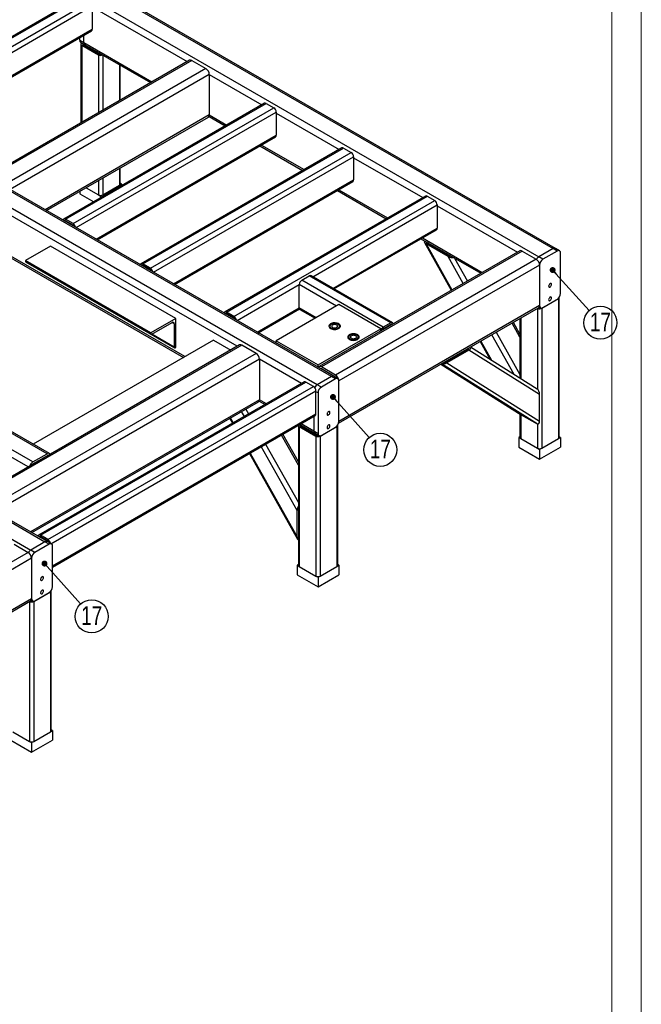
# Model space of a CAD drawing. Header units: millimetres. Extents: x 0 to 841, y 0 to 594.
# Tile 18 of 19: x 736 to 841, y 342 to 508. Entities that reach past the tile are written whole.
import ezdxf

# ---------------------------------------------------------------- set-up
doc = ezdxf.new("R2010")
doc.units = ezdxf.units.MM
doc.layers.add('NOTES', color=6, linetype='Continuous')
doc.layers.add('TRAIT-FORT', color=4, linetype='Continuous', lineweight=25)
doc.styles.add('SLDTEXTSTYLE0', font='TXT', dxfattribs={"width": 0.75})
doc.dimstyles.new('SLDDIMSTYLE6', dxfattribs={"dimtxt": 0.18, "dimasz": 1, "dimexe": 0, "dimexo": 0.0625, "dimgap": 0, "dimtad": 0, "dimtih": 1, "dimtoh": 1, "dimdec": 0, "dimrnd": 1e-09, "dimzin": 0, "dimdsep": 46, "dimtxsty": 'Standard', "dimblk1": 'DOT', "dimblk2": 'DOT', "dimsah": 1, "dimcen": 0.09, "dimadec": 0, "dimazin": 0, "dimtfac": 1, "dimtdec": 0, "dimtofl": 0, "dimtmove": 0, "dimatfit": 3, "dimldrblk": 'DOT', "dimfxl": 1, "dimfrac": 2, "dimtolj": 1, "dimtzin": 0, "dimarcsym": 0})

# ---------------------------------------------------------------- blocks, each defined once
blk = doc.blocks.new('SW_NOTE_25')
at = {"layer": 'NOTES', "color": 0}
blk.add_circle((1.88, -2.08), 2.8, dxfattribs=at)
at = {"layer": 'NOTES', "color": 0, "insert": (1.89, -0.36), "char_height": 3.175, "attachment_point": 2, "style": 'SLDTEXTSTYLE0'}
blk.add_mtext('17', dxfattribs=at)
blk = doc.blocks.new('_Dot')
at = {"color": 0, "linetype": 'ByBlock', "lineweight": -2}
blk.add_line((-0.5, 0), (-1, 0), dxfattribs=at)
at = {"color": 0, "linetype": 'ByBlock', "const_width": 0.5}
blk.add_lwpolyline([(-0.25, 0, 1), (0.25, 0, 1)], format="xyb", close=True, dxfattribs=at)
blk = doc.blocks.new('SW_NOTE_26')
at = {"layer": 'NOTES', "color": 0}
blk.add_circle((1.87, -2.09), 2.8, dxfattribs=at)
at = {"layer": 'NOTES', "color": 0, "insert": (1.88, -0.37), "char_height": 3.175, "attachment_point": 2, "style": 'SLDTEXTSTYLE0'}
blk.add_mtext('17', dxfattribs=at)
blk = doc.blocks.new('SW_NOTE_27')
at = {"layer": 'NOTES', "color": 0}
blk.add_circle((1.87, -2.09), 2.8, dxfattribs=at)
at = {"layer": 'NOTES', "color": 0, "insert": (1.88, -0.37), "char_height": 3.175, "attachment_point": 2, "style": 'SLDTEXTSTYLE0'}
blk.add_mtext('17', dxfattribs=at)

msp = doc.modelspace()

# ---------------------------------------------------------------- linework, layer by layer
at = {"lineweight": 18}
for p, q in [((841, 594), (841, 0)), ((836, 589), (836, 5))]:
    msp.add_line(p, q, dxfattribs=at)
at = {"layer": 'TRAIT-FORT', "lineweight": 25}
for p, q in [((749.7027, 513.6755), (826.0702, 469.5895)), ((826.4702, 469.6291), (750.1027, 513.7151)), ((746.15, 512.1541), (712.2089, 492.5603)), ((712.5089, 492.5306), (746.45, 512.1244)), ((713.7817, 491.7958), (747.7228, 511.3896)), ((747.2985, 512.2876), (823.6661, 468.2016)), ((714.2989, 491.1146), (748.147, 510.6548)), ((748.147, 510.6548), (748.147, 506.7354)), ((748.147, 510.4914), (764.1761, 501.2381)), ((717.6935, 489.1549), (748.147, 506.7354)), ((717.8693, 489.0534), (748.0228, 506.4606)), ((746.0257, 504.8571), (746.0257, 505.3078)), ((746.0257, 504.8571), (746.7328, 504.4489)), ((746.7328, 504.4489), (746.7328, 505.716)), ((746.1914, 504.4908), (746.8986, 504.0826)), ((746.2328, 504.2039), (746.2328, 490.8796)), ((746.3793, 503.9998), (749.2076, 502.367)), ((746.3793, 503.9998), (746.3793, 490.9642)), ((746.5914, 504.2599), (746.5914, 504.1222)), ((746.5914, 504.1222), (749.4197, 502.4895)), ((746.7328, 504.4489), (758.2355, 497.8086)), ((746.8986, 504.0826), (758.0011, 497.6733)), ((764.5762, 501.469), (730.6351, 481.8752)), ((764.9762, 501.4294), (731.0351, 481.8356)), ((749.2076, 502.367), (749.2076, 492.5969)), ((749.4197, 502.6272), (749.4197, 502.4895)), ((749.9147, 502.3415), (749.9147, 493.0051)), ((764.9762, 501.4294), (767.3804, 500.0415)), ((767.3804, 500.0415), (733.4392, 480.4477)), ((752.743, 500.7087), (752.743, 494.6378)), ((752.8894, 494.7224), (752.8894, 500.6242)), ((767.946, 499.0617), (734.2393, 479.6032)), ((767.946, 499.0617), (767.946, 492.2028)), ((767.946, 499.0617), (776.8212, 493.9382)), ((777.2627, 494.1931), (743.3216, 474.5993)), ((743.6216, 474.5696), (777.5627, 494.1634)), ((744.8944, 473.8348), (778.8355, 493.4286)), ((777.5627, 494.1634), (778.8355, 493.4286)), ((788.5936, 447.9547), (712.226, 492.0407)), ((788.9935, 447.9943), (712.626, 492.0803)), ((767.946, 492.2028), (740.18, 476.1738)), ((740.4143, 476.0385), (767.7803, 491.8365)), ((745.4116, 473.1536), (779.2597, 492.6938)), ((767.8952, 491.9615), (770.6462, 490.3734)), ((767.946, 492.2028), (770.8805, 490.5087)), ((779.2597, 492.6938), (779.2597, 488.7744)), ((779.2597, 492.5305), (789.9027, 486.3864)), ((786.1894, 446.5668), (709.8219, 490.6528)), ((748.8062, 471.1939), (779.2597, 488.7744)), ((748.982, 471.0925), (779.1355, 488.4997)), ((790.3442, 486.6413), (756.4031, 467.0475)), ((756.703, 467.0178), (790.6442, 486.6116)), ((776.5137, 486.9862), (783.7276, 482.8217)), ((776.7481, 487.1215), (783.962, 482.957)), ((790.6442, 486.6116), (791.917, 485.8768)), ((757.9758, 466.2831), (791.917, 485.8768)), ((758.493, 465.6019), (792.3412, 485.142)), ((792.3412, 485.142), (792.3412, 481.2226)), ((792.3412, 484.9787), (804.0448, 478.2224)), ((752.743, 483.1556), (752.743, 480.3201)), ((752.8894, 480.5242), (752.8894, 483.2402)), ((749.9147, 481.5229), (749.9147, 478.6874)), ((747.1052, 479.901), (749.2076, 478.6874)), ((749.2076, 481.1147), (749.2076, 478.6874)), ((749.9147, 478.6874), (752.743, 480.3201)), ((752.743, 480.3201), (753.0967, 480.5242)), ((753.0967, 480.5242), (752.8894, 480.6438)), ((753.0967, 480.5242), (753.0967, 480.2423)), ((761.8877, 463.6422), (792.3412, 481.2226)), ((762.0635, 463.5407), (792.2169, 480.9479)), ((746.0256, 479.2778), (746.0256, 478.8911)), ((746.0256, 478.8911), (748.3908, 477.5257)), ((749.2075, 478.6873), (749.5611, 478.4832)), ((749.5611, 478.4832), (749.9147, 478.6873)), ((749.5611, 478.4832), (749.5611, 478.2013)), ((804.4863, 478.4772), (770.5452, 458.8834)), ((770.8452, 458.8537), (804.7863, 478.4475)), ((789.5952, 479.4344), (797.8698, 474.6576)), ((789.8296, 479.5697), (798.1041, 474.7929)), ((804.7863, 478.4475), (806.0591, 477.7128)), ((772.6614, 453.07), (730.4694, 477.4269)), ((772.118, 458.119), (806.0591, 477.7128)), ((785.4459, 464.8333), (806.4834, 476.9779)), ((806.4834, 476.9779), (806.4834, 473.0585)), ((806.4834, 476.8146), (820.0376, 468.9899)), ((743.5024, 474.2558), (743.6216, 474.3246)), ((744.8944, 473.8348), (743.6216, 474.5696)), ((744.8944, 473.5899), (743.6216, 474.3246)), ((788.8406, 462.8736), (806.4834, 473.0585)), ((789.0164, 462.7721), (806.3591, 472.7838)), ((730.4186, 470.3267), (763.5743, 451.1863)), ((763.8087, 451.3216), (730.4694, 470.568)), ((741.076, 470.0382), (736.8333, 467.589)), ((762.2892, 457.7921), (741.076, 470.0382)), ((803.7373, 471.2703), (813.8625, 465.4252)), ((803.9717, 471.4056), (814.0969, 465.5605)), ((804.3349, 470.6328), (808.873, 462.5448)), ((808.3181, 468.2434), (804.5964, 470.3919)), ((804.5964, 470.3919), (808.9684, 462.5999)), ((804.8085, 470.5144), (808.5302, 468.3659)), ((804.816, 470.6476), (804.9301, 470.4442)), ((820.4377, 469.2209), (786.4965, 449.6271)), ((820.8376, 469.1813), (786.8965, 449.5875)), ((810.869, 463.697), (808.3181, 468.2434)), ((820.8376, 469.1813), (823.2418, 467.7934)), ((826.0702, 469.5895), (823.6661, 468.2016)), ((824.3732, 467.7934), (823.6661, 468.2016)), ((826.7773, 469.1813), (824.3732, 467.7934)), ((826.7773, 469.1813), (826.0702, 469.5895)), ((827.1773, 469.2209), (826.4702, 469.6291)), ((827.343, 461.9957), (827.343, 468.8546)), ((758.0465, 455.3429), (736.8333, 467.589)), ((736.8333, 467.589), (736.8333, 467.4665)), ((758.0465, 455.2204), (736.8333, 467.4665)), ((736.8851, 467.352), (758.0983, 455.1059)), ((736.8851, 467.352), (758.0983, 455.1059)), ((756.5838, 466.704), (756.7031, 466.7728)), ((757.9758, 466.2831), (756.703, 467.0178)), ((757.9758, 466.0381), (756.703, 466.7729)), ((823.2418, 467.7934), (789.3007, 448.1996)), ((823.8075, 466.8136), (789.8663, 447.2198)), ((809.4191, 467.9903), (811.5934, 464.1152)), ((823.8075, 466.8136), (823.8075, 459.9547)), ((740.8363, 465.0711), (740.8449, 465.0654)), ((740.8449, 465.0654), (762.0581, 452.8192)), ((740.8449, 465.0654), (762.0581, 452.8192)), ((783.5731, 464.242), (784.8459, 464.9768)), ((798.6345, 457.0168), (784.8459, 464.9768)), ((798.9344, 457.0465), (785.1459, 465.0065)), ((740.5567, 420.0323), (664.1892, 464.1184)), ((772.6352, 457.4378), (783.1488, 463.5072)), ((783.1488, 459.5878), (783.1488, 463.5072)), ((789.442, 459.8742), (783.1488, 463.5072)), ((797.3617, 456.2821), (783.5731, 464.242)), ((661.385, 462.6909), (737.7526, 418.6048)), ((789.8663, 460.1192), (779.2597, 453.9961)), ((796.9374, 456.0371), (789.8663, 460.1192)), ((823.8075, 459.9547), (789.8663, 440.3609)), ((824.1612, 459.5056), (826.9895, 461.1384)), ((824.3732, 459.628), (826.7773, 461.0159)), ((826.9895, 461.1384), (826.9895, 437.4587)), ((827.1359, 437.6628), (827.1359, 461.3425)), ((740.5103, 434.8922), (698.0839, 459.3844)), ((740.9103, 434.9318), (698.4839, 459.424)), ((770.726, 458.5399), (770.8452, 458.6088)), ((772.118, 458.119), (770.8452, 458.8537)), ((772.118, 457.874), (770.8452, 458.6088)), ((776.0298, 455.4781), (783.1488, 459.5878)), ((776.2056, 455.3766), (783.187, 459.4068)), ((786.0474, 457.9145), (783.1488, 459.5878)), ((783.2731, 459.3131), (785.8716, 457.813)), ((789.8155, 440.0609), (823.6418, 459.5884)), ((823.4541, 459.48), (823.4541, 445.7994)), ((823.7567, 459.7134), (823.9732, 459.5884)), ((824.1612, 459.5056), (824.1612, 435.8259)), ((737.3061, 432.6598), (695.114, 457.0167)), ((738.1061, 433.5043), (695.6797, 457.9965)), ((762.2892, 457.7921), (758.0465, 455.3429)), ((758.2233, 455.1183), (761.6528, 457.0981)), ((762.0063, 456.8939), (761.6527, 457.0981)), ((762.0063, 456.8939), (762.0063, 452.9337)), ((762.2892, 452.8928), (762.2892, 457.7921)), ((798.6345, 457.0168), (797.3617, 456.2821)), ((798.6345, 456.7719), (797.3617, 456.0371)), ((798.7537, 456.703), (798.6344, 456.7718)), ((820.4793, 454.6182), (819.1466, 456.9934)), ((820.4793, 455.1363), (819.3662, 457.1202)), ((820.4793, 457.7628), (820.4793, 447.6733)), ((820.6258, 457.8473), (820.6258, 447.5813)), ((758.0465, 455.3429), (758.0465, 455.2204)), ((762.0063, 452.9337), (758.2227, 455.118)), ((786.3308, 449.9141), (796.9374, 456.0371)), ((796.9374, 455.6545), (796.9374, 456.0371)), ((819.5229, 448.2736), (815.7353, 455.0241)), ((816.4596, 455.4422), (820.4793, 448.2781)), ((773.0615, 453.3009), (728.1602, 427.38)), ((773.4615, 453.2613), (728.5602, 427.3404)), ((768.6531, 454.1183), (738.1639, 436.5172)), ((768.6531, 454.1183), (771.5652, 452.4372)), ((775.8656, 451.8734), (773.4615, 453.2613)), ((779.2597, 453.9961), (786.3308, 449.9141)), ((779.2597, 453.6135), (779.2597, 453.9961)), ((813.7393, 453.8718), (815.4438, 450.834)), ((813.8347, 453.9269), (815.6387, 450.7116)), ((775.8656, 451.8734), (730.9644, 425.9525)), ((762.1831, 452.8316), (762.2892, 452.8928)), ((807.9197, 450.3745), (811.6413, 452.523)), ((811.8535, 452.4005), (808.1318, 450.2521)), ((811.3969, 452.5196), (811.5112, 452.4479)), ((811.6996, 452.6943), (811.7743, 452.6475)), ((823.8076, 444.8971), (811.8535, 452.4005)), ((823.3962, 445.8424), (812.1061, 452.929)), ((776.4313, 450.8937), (731.7644, 425.108)), ((776.4313, 450.8937), (776.4313, 444.0347)), ((783.5387, 446.7906), (776.4313, 450.8937)), ((786.3308, 449.5314), (786.3308, 449.9141)), ((807.0962, 450.0369), (820.6835, 441.5083)), ((807.0965, 450.037), (820.6963, 441.5006)), ((823.3834, 439.9495), (807.2089, 450.1019)), ((807.6753, 450.3711), (807.7688, 450.3124)), ((808.1318, 450.2521), (823.8076, 440.4126)), ((786.8965, 449.2609), (786.848, 449.2329)), ((789.3007, 448.1996), (786.8965, 449.5875)), ((789.3007, 447.873), (786.8965, 449.2609)), ((783.9802, 447.0455), (739.0789, 421.1246)), ((739.3789, 421.0949), (784.2802, 447.0158)), ((785.553, 446.2811), (784.2802, 447.0158)), ((788.5936, 447.9547), (786.1894, 446.5668)), ((786.8965, 446.1586), (786.1894, 446.5668)), ((789.3007, 447.5465), (786.8965, 446.1586)), ((789.3007, 447.5465), (788.5936, 447.9547)), ((789.7006, 447.5861), (788.9935, 447.9943)), ((789.8663, 440.3609), (789.8663, 447.2198)), ((740.6517, 420.3601), (785.553, 446.2811)), ((741.1689, 419.6789), (785.9773, 445.5462)), ((785.9773, 441.6268), (785.9773, 445.5462)), ((786.3308, 445.1788), (785.9773, 445.3829)), ((786.3308, 445.1788), (786.3308, 438.3199)), ((823.8076, 440.4126), (823.8076, 444.8971)), ((776.4313, 444.0347), (737.7051, 421.6785)), ((737.9395, 421.5432), (776.2656, 443.6684)), ((776.3805, 443.7934), (777.3637, 443.2259)), ((777.598, 443.3612), (776.4313, 444.0347)), ((777.2822, 443.1788), (777.2041, 443.318)), ((741.4295, 415.91), (785.9773, 441.6268)), ((773.8708, 441.2095), (773.4146, 442.0226)), ((774.1389, 442.4407), (774.5952, 441.6276)), ((820.4793, 441.6365), (820.4793, 437.6628)), ((820.6258, 441.5446), (820.6258, 437.4587)), ((820.6963, 441.5006), (823.3834, 439.9495)), ((741.4295, 415.707), (785.853, 441.3521)), ((771.4186, 440.8703), (771.8748, 440.0572)), ((771.514, 440.9254), (771.9702, 440.1123)), ((783.2312, 439.8386), (785.7894, 438.3618)), ((783.3614, 439.7635), (783.3614, 439.6261)), ((785.6237, 438.7281), (783.4656, 439.9739)), ((785.6237, 441.2198), (785.6237, 438.7281)), ((823.4541, 439.9185), (823.4541, 435.8259)), ((783.0028, 433.5012), (780.3729, 438.1885)), ((783.0028, 439.7067), (783.0028, 416.028)), ((783.1493, 439.5036), (785.9775, 437.8709)), ((783.1493, 439.5036), (783.1493, 415.8239)), ((783.3614, 439.6261), (786.1897, 437.9933)), ((786.3308, 438.3199), (785.6237, 438.7281)), ((785.7894, 438.3618), (786.4965, 437.9536)), ((786.1897, 438.1307), (786.1897, 437.9933)), ((786.6847, 437.8709), (789.5129, 439.5036)), ((786.8965, 437.9932), (789.3007, 439.3811)), ((789.5129, 439.5036), (789.5129, 415.8239)), ((789.6594, 416.028), (789.6594, 439.7077)), ((777.4663, 436.5106), (783.0028, 426.643)), ((783.0028, 432.9831), (780.1533, 438.0617)), ((785.9775, 437.8709), (785.9775, 414.1912)), ((786.6847, 437.8709), (786.6847, 414.1912)), ((820.4793, 437.7824), (820.2721, 437.6628)), ((820.2721, 437.6628), (820.2721, 436.0297)), ((820.2721, 437.6628), (820.6257, 437.4586)), ((820.6258, 437.4587), (823.4541, 435.8259)), ((824.1612, 435.8259), (826.9895, 437.4587)), ((826.9895, 437.4586), (827.3431, 437.6628)), ((827.3431, 437.6628), (827.1359, 437.7824)), ((827.3431, 437.6628), (827.3431, 436.0297)), ((738.1061, 433.5043), (740.5103, 434.8922)), ((774.7459, 434.9401), (782.8735, 420.4548)), ((774.8413, 434.9952), (782.7956, 420.8187)), ((782.7956, 425.3032), (776.7419, 436.0924)), ((820.2721, 436.0297), (823.8076, 433.9887)), ((823.454, 435.8259), (823.8076, 435.6218)), ((823.8076, 433.9887), (827.3431, 436.0297)), ((823.8076, 435.6218), (824.1612, 435.8259)), ((823.8076, 435.6218), (823.8076, 433.9887)), ((738.1061, 433.1776), (740.5103, 434.5655)), ((740.5588, 434.5375), (740.5102, 434.5655)), ((724.733, 428.8966), (740.1567, 419.9927)), ((782.7956, 420.8187), (782.7956, 425.3032)), ((740.1567, 419.9927), (737.7526, 418.6048)), ((739.2597, 420.781), (739.379, 420.8499)), ((740.6517, 420.3601), (739.3789, 421.0949)), ((740.6517, 420.1151), (739.3789, 420.8499)), ((740.8638, 419.5845), (740.1567, 419.9927)), ((741.2638, 419.6241), (740.5567, 420.0323)), ((737.3283, 418.1966), (703.0336, 398.3987)), ((734.9242, 419.5845), (737.3283, 418.1966)), ((738.4597, 418.1966), (737.7526, 418.6048)), ((740.8638, 419.5845), (738.4597, 418.1966)), ((741.4295, 412.3989), (741.4295, 419.2578)), ((737.894, 417.2168), (703.5993, 397.4189)), ((737.894, 417.2168), (737.894, 410.3579)), ((783.0028, 416.1477), (782.7956, 416.028)), ((782.7956, 416.028), (782.7956, 414.395)), ((782.7956, 416.028), (783.1492, 415.8239)), ((783.1493, 415.8239), (785.9775, 414.1912)), ((786.6847, 414.1912), (789.5129, 415.8239)), ((789.513, 415.8239), (789.8666, 416.028)), ((789.8666, 416.028), (789.6594, 416.1477)), ((789.8666, 416.028), (789.8666, 414.395)), ((782.7956, 414.395), (786.3311, 412.3539)), ((785.9775, 414.1912), (786.3311, 413.987)), ((786.3311, 412.3539), (789.8666, 414.395)), ((786.3311, 413.987), (786.6847, 414.1912)), ((786.3311, 413.987), (786.3311, 412.3539)), ((738.2477, 409.9088), (741.076, 411.5416)), ((741.076, 411.5416), (741.076, 387.8619)), ((741.2224, 388.066), (741.2224, 411.7457)), ((703.5485, 390.26), (737.7283, 409.9916)), ((737.894, 410.3579), (703.5993, 390.56)), ((737.5406, 409.8832), (737.5406, 386.2291)), ((737.8432, 410.1166), (738.0597, 409.9916)), ((738.2477, 409.9088), (738.2477, 386.2291)), ((738.4597, 410.0312), (740.8638, 411.4191)), ((741.4297, 388.066), (741.2224, 388.1856)), ((734.7123, 387.8619), (737.5406, 386.2291)), ((738.2477, 386.2291), (741.076, 387.8619)), ((741.0761, 387.8618), (741.4297, 388.066)), ((741.4297, 388.066), (741.4297, 386.4329)), ((734.3586, 386.4329), (737.8941, 384.3919)), ((737.5405, 386.2291), (737.8941, 386.025)), ((737.8941, 384.3919), (741.4297, 386.4329)), ((737.8941, 386.025), (738.2478, 386.2291)), ((737.8941, 386.025), (737.8941, 384.3919))]:
    msp.add_line(p, q, dxfattribs=at)
at = {"layer": 'TRAIT-FORT', "lineweight": 25, "flags": 128}
for points in [[(746.571, 504.2717), (746.5665, 504.268), (746.5481, 504.2481), (746.5367, 504.2264), (746.5328, 504.2039), (746.5367, 504.1814), (746.5481, 504.1597), (746.5665, 504.1397), (746.5914, 504.1222)], [(743.6216, 474.5696), (743.5388, 474.608), (743.4592, 474.626), (743.3859, 474.6231), (743.3216, 474.5993), (743.2688, 474.5555), (743.2296, 474.4934), (743.2076, 474.4259)], [(756.703, 467.0178), (756.6203, 467.0562), (756.5407, 467.0743), (756.4673, 467.0713), (756.403, 467.0475), (756.3503, 467.0037), (756.3111, 466.9417), (756.2891, 466.8742)], [(740.8449, 465.0654), (740.8449, 465.0654), (740.8363, 465.0711)], [(825.5752, 463.0982), (825.6556, 463.1601), (825.7273, 463.2462), (825.7824, 463.3473), (825.8152, 463.4523), (825.8219, 463.55), (825.8019, 463.6296), (825.7573, 463.6826), (825.693, 463.7033), (825.616, 463.6894), (825.5345, 463.6423), (825.4575, 463.5673), (825.3932, 463.4724), (825.3486, 463.3679), (825.3286, 463.2652), (825.3353, 463.1753), (825.3681, 463.1081), (825.4232, 463.0707), (825.4949, 463.0673), (825.5752, 463.0982)], [(825.5752, 460.8119), (825.6556, 460.8737), (825.7273, 460.9599), (825.7824, 461.061), (825.8152, 461.166), (825.8219, 461.2636), (825.8019, 461.3433), (825.7573, 461.3963), (825.693, 461.417), (825.616, 461.4031), (825.5345, 461.356), (825.4575, 461.281), (825.3932, 461.1861), (825.3486, 461.0816), (825.3286, 460.9789), (825.3353, 460.889), (825.3681, 460.8217), (825.4232, 460.7844), (825.4949, 460.781), (825.5752, 460.8119)], [(770.8452, 458.8537), (770.7624, 458.8921), (770.6828, 458.9102), (770.6095, 458.9072), (770.5452, 458.8834), (770.4924, 458.8396), (770.4532, 458.7776), (770.4312, 458.7101)], [(788.3054, 456.7598), (788.2274, 456.6634), (788.1824, 456.5601), (788.1721, 456.4538), (788.1968, 456.3483), (788.2557, 456.2475), (788.3466, 456.1548), (788.4662, 456.0738), (788.6102, 456.0073), (788.7734, 455.9577), (788.9499, 455.9269), (789.1333, 455.9159), (789.317, 455.9251), (789.4944, 455.9543), (789.659, 456.0022), (789.8049, 456.0674), (789.9268, 456.1472), (790.0203, 456.239), (790.0821, 456.3393), (790.1098, 456.4445), (790.1026, 456.5509), (790.0606, 456.6546), (789.9854, 456.7518), (789.8797, 456.839), (789.7473, 456.9131), (789.593, 456.9714), (789.4224, 457.0118), (789.2416, 457.0328), (789.0572, 457.0337), (788.8758, 457.0144), (788.7041, 456.9757), (788.5481, 456.9189), (788.4136, 456.846), (788.3054, 456.7598)], [(789.707, 456.8024), (789.5722, 456.865), (789.4172, 456.9093), (789.2494, 456.9334), (789.0764, 456.9361), (788.9065, 456.9173), (788.7476, 456.8779), (788.6071, 456.8196), (788.4916, 456.7453), (788.4065, 456.6583), (788.3557, 456.5629), (788.3416, 456.4633), (788.365, 456.3644), (788.4247, 456.2706), (788.5178, 456.1865), (788.6401, 456.1159), (788.7859, 456.0621), (788.9483, 456.0276), (789.1197, 456.0142), (789.2921, 456.0223), (789.4575, 456.0516), (789.6081, 456.1007), (789.7368, 456.1674), (789.8378, 456.2485), (789.9061, 456.3403), (789.9387, 456.4383), (789.934, 456.5382), (789.8923, 456.6351), (789.8154, 456.7246), (789.707, 456.8024)], [(788.7104, 456.6222), (788.658, 456.5497), (788.6414, 456.4717), (788.6619, 456.3939), (788.7179, 456.3223), (788.8054, 456.2621), (788.9178, 456.2177), (789.0467, 456.1924), (789.1827, 456.1882), (789.3156, 456.2053), (789.4356, 456.2424), (789.5337, 456.2969), (789.6028, 456.3647), (789.6376, 456.4407), (789.6357, 456.5193), (789.597, 456.5946), (789.5246, 456.6612), (789.4238, 456.714), (789.302, 456.7492), (789.1683, 456.7641), (789.0326, 456.7576), (788.9049, 456.7302), (788.7948, 456.6839), (788.7104, 456.6222)], [(799.0484, 456.8732), (799.0264, 456.9407), (798.9872, 457.0027), (798.9345, 457.0465), (798.8702, 457.0703), (798.7968, 457.0733), (798.7172, 457.0552), (798.6345, 457.0168)], [(791.4874, 454.9229), (791.4094, 454.8265), (791.3644, 454.7232), (791.3541, 454.6169), (791.3788, 454.5114), (791.4377, 454.4105), (791.5285, 454.3179), (791.6481, 454.2369), (791.7921, 454.1704), (791.9553, 454.1208), (792.1318, 454.09), (792.3153, 454.079), (792.499, 454.0882), (792.6763, 454.1173), (792.8409, 454.1653), (792.9868, 454.2304), (793.1088, 454.3103), (793.2023, 454.4021), (793.2641, 454.5024), (793.2918, 454.6076), (793.2846, 454.714), (793.2426, 454.8176), (793.1674, 454.9148), (793.0617, 455.0021), (792.9293, 455.0762), (792.775, 455.1345), (792.6043, 455.1749), (792.4236, 455.1959), (792.2392, 455.1968), (792.0578, 455.1775), (791.886, 455.1387), (791.7301, 455.0819), (791.5956, 455.0091), (791.4874, 454.9229)], [(792.889, 454.9655), (792.7542, 455.028), (792.5992, 455.0724), (792.4313, 455.0965), (792.2584, 455.0992), (792.0885, 455.0804), (791.9296, 455.0409), (791.7891, 454.9827), (791.6736, 454.9083), (791.5884, 454.8214), (791.5377, 454.7259), (791.5236, 454.6264), (791.547, 454.5275), (791.6066, 454.4337), (791.6998, 454.3496), (791.8221, 454.279), (791.9679, 454.2252), (792.1303, 454.1907), (792.3017, 454.1772), (792.4741, 454.1854), (792.6395, 454.2147), (792.79, 454.2638), (792.9188, 454.3305), (793.0197, 454.4116), (793.0881, 454.5033), (793.1207, 454.6014), (793.116, 454.7013), (793.0743, 454.7982), (792.9974, 454.8876), (792.889, 454.9655)], [(791.8924, 454.7853), (791.84, 454.7128), (791.8234, 454.6347), (791.8439, 454.557), (791.8999, 454.4854), (791.9874, 454.4251), (792.0997, 454.3807), (792.2287, 454.3555), (792.3647, 454.3513), (792.4976, 454.3684), (792.6175, 454.4055), (792.7157, 454.46), (792.7848, 454.5277), (792.8196, 454.6037), (792.8176, 454.6823), (792.779, 454.7577), (792.7066, 454.8243), (792.6057, 454.8771), (792.4839, 454.9123), (792.3502, 454.9271), (792.2145, 454.9206), (792.0869, 454.8932), (791.9768, 454.847), (791.8924, 454.7853)], [(788.0986, 441.4634), (788.1789, 441.5252), (788.2506, 441.6114), (788.3058, 441.7125), (788.3385, 441.8175), (788.3452, 441.9151), (788.3252, 441.9948), (788.2807, 442.0478), (788.2164, 442.0685), (788.1393, 442.0546), (788.0578, 442.0075), (787.9808, 441.9325), (787.9165, 441.8376), (787.8719, 441.7331), (787.8519, 441.6304), (787.8587, 441.5405), (787.8914, 441.4732), (787.9466, 441.4359), (788.0182, 441.4325), (788.0986, 441.4634)], [(783.3407, 439.7754), (783.3365, 439.7719), (783.318, 439.7519), (783.3067, 439.7302), (783.3028, 439.7077), (783.3067, 439.6852), (783.318, 439.6635), (783.3365, 439.6436), (783.3614, 439.6261)], [(788.0986, 439.1771), (788.1789, 439.2389), (788.2506, 439.3251), (788.3058, 439.4261), (788.3385, 439.5312), (788.3452, 439.6288), (788.3252, 439.7085), (788.2807, 439.7615), (788.2164, 439.7822), (788.1393, 439.7683), (788.0578, 439.7212), (787.9808, 439.6462), (787.9165, 439.5513), (787.8719, 439.4468), (787.8519, 439.3441), (787.8587, 439.2542), (787.8914, 439.1869), (787.9466, 439.1496), (788.0182, 439.1461), (788.0986, 439.1771)], [(739.3789, 421.0949), (739.2962, 421.1332), (739.2166, 421.1513), (739.1432, 421.1484), (739.0789, 421.1246), (739.0262, 421.0808), (738.987, 421.0187), (738.965, 420.9512)], [(739.6618, 413.5014), (739.7421, 413.5633), (739.8138, 413.6494), (739.869, 413.7505), (739.9017, 413.8555), (739.9084, 413.9532), (739.8884, 414.0328), (739.8438, 414.0859), (739.7796, 414.1065), (739.7025, 414.0926), (739.621, 414.0456), (739.544, 413.9705), (739.4797, 413.8756), (739.4351, 413.7711), (739.4151, 413.6684), (739.4219, 413.5785), (739.4546, 413.5113), (739.5098, 413.4739), (739.5814, 413.4705), (739.6618, 413.5014)], [(739.6618, 411.2151), (739.7421, 411.277), (739.8138, 411.3631), (739.869, 411.4642), (739.9017, 411.5692), (739.9084, 411.6668), (739.8884, 411.7465), (739.8438, 411.7995), (739.7796, 411.8202), (739.7025, 411.8063), (739.621, 411.7592), (739.544, 411.6842), (739.4797, 411.5893), (739.4351, 411.4848), (739.4151, 411.3821), (739.4219, 411.2922), (739.4546, 411.2249), (739.5098, 411.1876), (739.5814, 411.1842), (739.6618, 411.2151)]]:
    msp.add_lwpolyline(points, dxfattribs=at)
at = {"layer": 'TRAIT-FORT', "lineweight": 25}
for centre, radius, start, end in [((747.8616, 506.699), 0.2877, 304.056351, 7.25583), ((746.4177, 504.8138), 0.3944, 173.701152, 234.986667), ((746.4533, 504.2019), 0.2152, 116.339389, 249.880166), ((747.1134, 504.4005), 0.3836, 172.744171, 235.943649), ((747.1248, 504.4056), 0.3944, 173.701152, 234.986667), ((749.5623, 503.0553), 0.7743, 242.735967, 295.189487), ((749.5621, 502.7677), 0.3125, 242.891161, 291.898405), ((764.7419, 501.1023), 0.4024, 54.382423, 114.307119), ((766.7179, 499.0058), 1.2294, 2.605478, 57.394522), ((777.3869, 493.9181), 0.3018, 54.382423, 114.307119), ((778.3386, 492.6519), 0.9221, 2.605478, 57.394522), ((767.5655, 492.1543), 0.3836, 304.056351, 7.25583), ((778.9743, 488.738), 0.2877, 304.056351, 7.25583), ((790.4684, 486.3663), 0.3018, 54.382423, 114.307119), ((791.4201, 485.1001), 0.9221, 2.605478, 57.394522), ((752.6392, 480.5491), 0.2515, 294.374658, 354.305201), ((792.0558, 481.1863), 0.2877, 304.056351, 7.25583), ((749.5611, 479.3697), 0.7685, 242.609672, 297.390328), ((804.6105, 478.2022), 0.3018, 54.382423, 114.307119), ((805.5622, 476.936), 0.9221, 2.605478, 57.394522), ((743.5387, 474.2246), 0.1299, 50.352359, 146.102765), ((744.3932, 473.0524), 0.9292, 9.966625, 57.357809), ((744.6441, 473.2), 0.4633, 17.865239, 57.307372), ((806.1979, 473.0222), 0.2877, 304.056351, 7.25583), ((820.6033, 468.8542), 0.4024, 54.382423, 114.307119), ((824.3, 467.2005), 1.1849, 122.341897, 150.779315), ((824.2868, 467.213), 1.1673, 122.122666, 150.99854), ((826.3046, 469.2624), 0.4024, 65.692881, 125.617577), ((826.9981, 468.9106), 0.3494, 350.785963, 129.203285), ((736.9523, 467.4514), 0.1199, 172.74417, 235.94365), ((736.9558, 467.453), 0.1232, 173.701153, 234.986667), ((756.6202, 466.6728), 0.1299, 50.352359, 146.102765), ((822.5793, 466.7577), 1.2294, 2.605478, 57.394522), ((825.0356, 466.7577), 1.2294, 122.605478, 177.394522), ((757.4746, 465.5006), 0.9292, 9.966625, 57.357809), ((757.7256, 465.6482), 0.4633, 17.865239, 57.307372), ((785.0216, 464.7315), 0.3018, 65.692881, 125.617577), ((784.07, 463.4653), 0.9221, 122.605478, 177.394522), ((826.1148, 462.0516), 1.2294, 302.605478, 357.394522), ((823.4269, 459.9062), 0.3836, 304.056351, 7.25583), ((824.1523, 459.8987), 0.3494, 170.785963, 309.203285), ((826.9025, 461.3533), 0.2319, 292.022226, 3.606185), ((770.7623, 458.5088), 0.1299, 50.352359, 146.102765), ((771.6168, 457.3366), 0.9292, 9.966625, 57.357809), ((783.4428, 459.5553), 0.2958, 173.701153, 234.986667), ((823.8065, 460.1939), 0.7743, 244.810513, 297.264033), ((823.8078, 459.9115), 0.3177, 247.121511, 291.641363), ((761.7908, 456.9289), 0.2184, 350.785963, 129.203285), ((771.8677, 457.4841), 0.4633, 17.865239, 57.307372), ((798.7174, 456.6718), 0.1299, 33.897235, 129.647641), ((758.1543, 455.2029), 0.1092, 170.785963, 309.203285), ((797.8739, 455.4923), 0.9414, 122.967574, 169.707992), ((797.6119, 455.6472), 0.4633, 122.692628, 162.134761), ((773.2271, 452.9342), 0.4024, 54.382423, 114.307119), ((762.1141, 452.9162), 0.1092, 170.785963, 309.203285), ((775.2031, 450.8378), 1.2294, 2.605478, 57.394522), ((786.676, 449.322), 0.3451, 50.291487, 148.544151), ((786.7725, 449.0781), 0.2209, 55.838544, 98.946907), ((788.6382, 447.1639), 1.2294, 2.605478, 57.394522), ((784.1045, 446.7705), 0.3018, 54.382423, 114.307119), ((786.8319, 445.5556), 1.1981, 122.431237, 153.186501), ((788.8279, 447.6276), 0.4024, 65.692881, 125.617577), ((789.0106, 447.4026), 0.5526, 35.758867, 58.339246), ((789.5215, 447.2758), 0.3494, 350.785963, 129.203285), ((785.0561, 445.5043), 0.9221, 2.605478, 57.394522), ((787.559, 445.1229), 1.2294, 122.605478, 177.394522), ((776.0508, 443.9863), 0.3836, 304.056351, 7.255829), ((785.6833, 441.5944), 0.2958, 305.013333, 6.298848), ((788.6382, 440.4168), 1.2294, 302.605478, 357.394522), ((783.253, 439.7327), 0.2515, 185.694799, 245.625342), ((786.0043, 438.6796), 0.3836, 172.74417, 235.943649), ((786.6757, 438.2639), 0.3494, 170.785963, 309.203285), ((789.426, 439.7186), 0.2319, 292.01938, 3.639144), ((786.3311, 438.5532), 0.7685, 242.609672, 297.390328), ((786.3321, 438.2716), 0.3125, 242.894026, 291.828269), ((820.7296, 437.6877), 0.2515, 185.694799, 245.625342), ((826.8857, 437.6877), 0.2515, 294.374658, 354.305201), ((740.7308, 434.6267), 0.3451, 31.455849, 129.708513), ((823.8076, 436.5083), 0.7685, 242.609672, 297.390328), ((738.7743, 432.4634), 1.2369, 122.696154, 163.029017), ((738.3962, 432.7073), 0.5526, 121.660754, 144.241133), ((740.6343, 434.3828), 0.2209, 81.053093, 124.161456), ((739.296, 420.7499), 0.1299, 50.352359, 146.102765), ((740.3911, 419.6656), 0.4024, 65.692881, 125.617577), ((740.1505, 419.5777), 0.9292, 9.966625, 57.357809), ((740.4015, 419.7253), 0.4633, 17.865239, 57.307372), ((736.6658, 417.1609), 1.2294, 2.605478, 57.394522), ((738.3865, 417.6037), 1.1849, 122.341897, 150.779298), ((739.1222, 417.1609), 1.2294, 122.605478, 177.394522), ((741.0847, 419.3138), 0.3494, 350.785963, 129.203285), ((783.253, 416.053), 0.2515, 185.694799, 245.625342), ((789.4092, 416.053), 0.2515, 294.374658, 354.305201), ((786.3311, 414.8736), 0.7685, 242.609672, 297.390328), ((740.2014, 412.4548), 1.2294, 302.605478, 357.394522), ((740.989, 411.7566), 0.2319, 292.022225, 3.606186), ((737.893, 410.5971), 0.7743, 244.810513, 297.264033), ((737.5135, 410.3094), 0.3836, 304.056351, 7.25583), ((737.8943, 410.3147), 0.3177, 247.12151, 291.641363), ((738.2389, 410.3019), 0.3494, 170.785963, 309.203285), ((740.9722, 388.0909), 0.2515, 294.374658, 354.305201), ((737.8941, 386.9115), 0.7685, 242.609672, 297.390328)]:
    msp.add_arc(centre, radius, start, end, dxfattribs=at)
for centre, major_axis, ratio, start_param, end_param in [((805.0207, 470.6368), (0.7184, -0.183), 0.52371656, 2.86992964, 4.2197097), ((805.0207, 470.6368), (0.3592, -0.0915), 0.52371656, 3.10277844, 4.2197097), ((808.7423, 468.4884), (0.7184, -0.183), 0.52371656, 4.2197097, 5.56948976), ((808.7423, 468.4884), (0.3592, -0.0915), 0.52371656, 4.2197097, 5.33664097), ((811.4292, 452.6455), (0.3592, 0.0915), 0.52371656, 5.20506826, 6.32274115), ((811.4292, 452.6455), (0.7184, 0.183), 0.52371656, 5.20506826, 6.55518995), ((807.7075, 450.497), (0.7184, 0.183), 0.52371656, 3.85494657, 5.20506826), ((807.7075, 450.497), (0.3592, 0.0915), 0.52371656, 4.08739536, 5.20506826), ((823.3834, 445.142), (-0.1893, 0.743), 0.51104566, 4.24989582, 5.79050603), ((820.6963, 442.2087), (-0.1893, 0.743), 0.51104566, 2.64891337, 2.67909949), ((823.3834, 440.6575), (-0.1893, 0.743), 0.51104566, 2.67909949, 4.24989582), ((783.2198, 425.5482), (0.1893, 0.743), 0.51104566, 0.99943584, 2.03328949), ((783.2198, 421.0637), (0.1893, 0.743), 0.51104566, 2.03328949, 3.06714314)]:
    msp.add_ellipse(centre, major_axis=major_axis, ratio=ratio, start_param=start_param, end_param=end_param, dxfattribs=at)

# ---------------------------------------------------------------- block references
at = {"layer": 'NOTES'}
for name, p in [('SW_NOTE_25', (832.2031, 459.146)), ('SW_NOTE_26', (794.9854, 437.6501)), ('SW_NOTE_27', (746.1816, 409.4751))]:
    msp.add_blockref(name, p, dxfattribs=at)

# ---------------------------------------------------------------- leaders
for points in [[(826.0069, 465.974), (832.2031, 459.146)], [(788.8579, 444.5006), (794.9854, 437.6501)], [(740.0715, 416.3141), (746.1816, 409.4751)]]:
    msp.add_leader(points, dimstyle='SLDDIMSTYLE6', dxfattribs=at)

doc.saveas('drawing.dxf')
